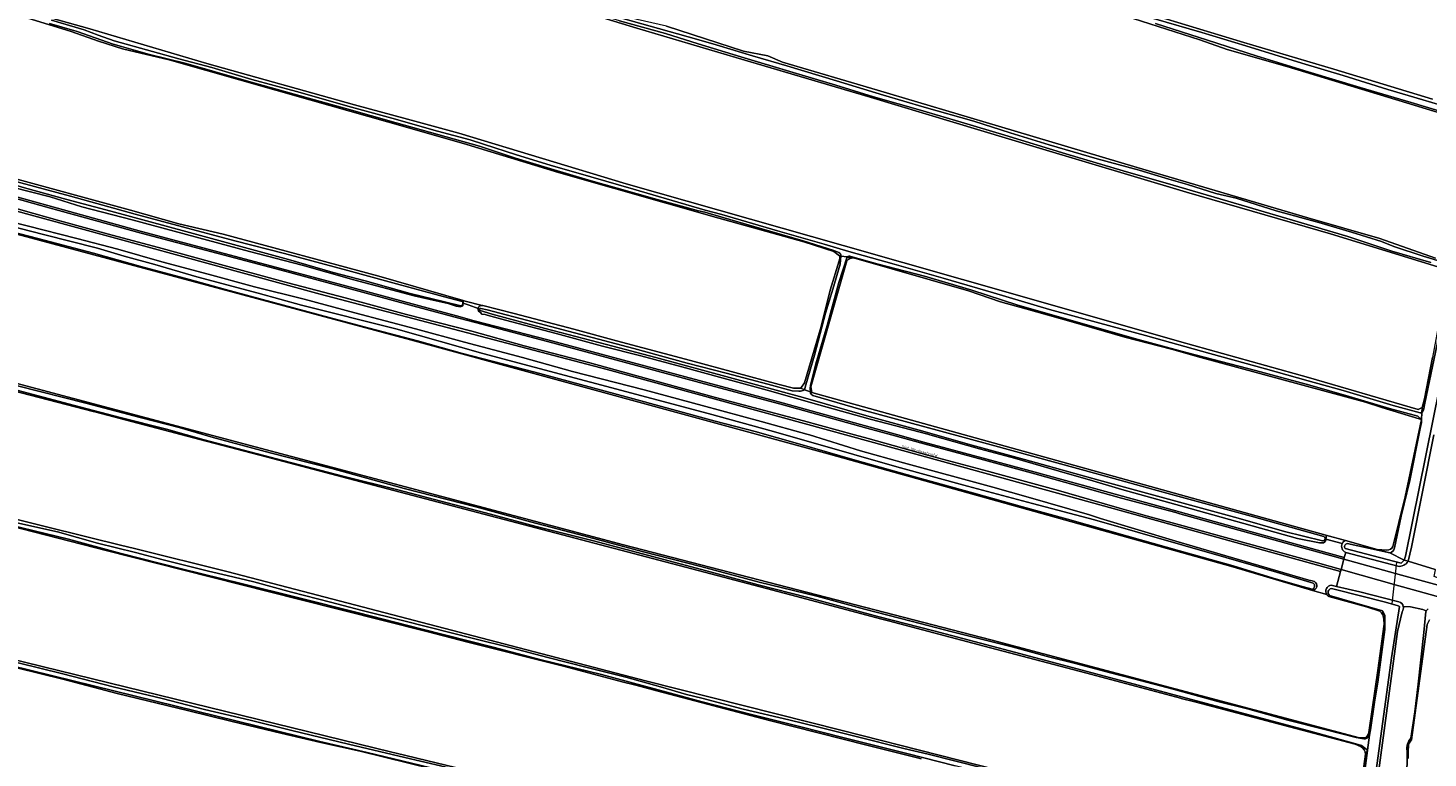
# Model space of a CAD drawing. Header units: metres. Extents: x 149984 to 156489, y 469398 to 478068.
# Tile 146 of 256: x 152641 to 153079, y 471899 to 472127. Entities that reach past the tile are written whole.
import ezdxf
from ezdxf.enums import TextEntityAlignment as Align

# ---------------------------------------------------------------- set-up
doc = ezdxf.new("R2010")
doc.units = ezdxf.units.M
doc.header["$LTSCALE"] = 0.75
for name, color, linetype, lineweight in [('B-WE-GR-BOUWLAND-GV', 252, 'Continuous', 13), ('B-WE-GR-GRAS-GV', 252, 'Continuous', 13), ('B-WE-KW-KUNSTWERK_DUIKER-G', 6, 'Continuous', 18), ('B-WE-OG-TERREIN_ERF-GV', 252, 'Continuous', 18), ('B-WE-OG-TERREIN_OEVER-GV', 252, 'Continuous', 18), ('B-WE-OG-TOPOGRAFIE-T18', 7, 'Continuous', 18), ('B-WE-OG-WATER-GV', 252, 'Continuous', 18), ('B-WE-OG-WATER_SLOOT-GV', 252, 'Continuous', 18), ('B-WE-OG-WEG-GV', 252, 'Continuous', 18), ('B-WE-VH-GESLOTENVERHARDING_ASFALT-GV', 252, 'Continuous', 18)]:
    doc.layers.add(name, color=color, linetype=linetype, lineweight=lineweight)
doc.styles.add('NLCS-ISO-M500-T18', font='NLCS-ISO.ttf', dxfattribs={"height": 0.9})

msp = doc.modelspace()

# ---------------------------------------------------------------- linework, layer by layer
at = {"layer": 'B-WE-GR-BOUWLAND-GV', "flags": 128}
for points in [[(153093.102, 472097.482), (153072.2, 472103.832), (153034.762, 472115.209), (153016.108, 472120.501), (153007.509, 472123.544), (152984.094, 472130.952)], [(152840.69, 472127.777), (152864.767, 472119.972), (152872.307, 472118.517), (152876.938, 472116.532), (152906.703, 472107.801), (152944.538, 472096.556), (152987.93, 472083.592), (153041.376, 472067.849), (153063.866, 472061.367), (153081.328, 472055.281)]]:
    msp.add_lwpolyline(points, dxfattribs=at)
at = {"layer": 'B-WE-GR-GRAS-GV', "flags": 128}
for points in [[(152620.781, 472276.307), (152620.057, 472276.094), (152619.528, 472274.903), (152612.384, 472249.635), (152612.781, 472248.048), (152617.544, 472246.46), (152687.526, 472224.897), (152754.466, 472204.392), (152781.85, 472195.396), (152801.165, 472189.84), (152838.735, 472178.462), (152874.719, 472167.482), (152909.115, 472156.634), (152934.382, 472149.491), (152965.206, 472139.833), (152997.221, 472129.911), (153021.298, 472122.635), (153049.476, 472114.301), (153080.3, 472104.908)], [(152894.812, 472055.971), (152892.959, 472057.294), (152883.567, 472060.337), (152856.976, 472067.745), (152824.035, 472077.137), (152806.837, 472082.032), (152778.13, 472090.764), (152759.609, 472096.055), (152729.05, 472104.786), (152696.374, 472114.047), (152684.988, 472117.223), (152670.427, 472120.673), (152662.85, 472123.1), (152654.385, 472126.074), (152633.668, 472132.435), (152625.201, 472134.42), (152615.015, 472137.066), (152593.848, 472143.019), (152587.361, 472144.545), (152584.852, 472145.135), (152583.661, 472145.665), (152578.926, 472146.964), (152577.501, 472143.82), (152561.701, 472148.178)], [(153083.351, 472052.104), (153048.426, 472062.82), (153003.315, 472075.917), (152956.351, 472089.94), (152904.36, 472105.55), (152862.292, 472117.985), (152831.335, 472127.113), (152786.092, 472141.004)], [(152627.209, 472136.242), (152660.15, 472126.981), (152696.795, 472116.133), (152742.965, 472103.169), (152759.633, 472098.671), (152775.641, 472094.305), (152828.028, 472078.43), (152895.894, 472059.248), (152951.985, 472043.241), (153001.198, 472029.218), (153041.547, 472017.973), (153075.81, 472007.919), (153077.133, 472008.58), (153077.795, 472011.226), (153080.308, 472024.191)], [(152451.608, 472113.736), (152451.474, 472107.197), (152451.349, 472101.069), (152447.91, 472070.113), (152448.571, 472066.806), (152450.159, 472066.277), (152519.215, 472046.962), (152557.891, 472036.6), (152562.766, 472035.294), (152563.857, 472035.002), (152569.089, 472033.6), (152632.324, 472017.461), (152827.19, 471965.602), (152942.152, 471935.969), (153057.511, 471905.277), (153059.495, 471905.277)], [(153047.27, 471950.072), (153042.802, 471951.385), (153017.823, 471958.723), (152891.22, 471994.045), (152760.515, 472029.764), (152613.142, 472069.187), (152563.004, 472082.945), (152514.562, 472096.861), (152501.037, 472100.414), (152483.152, 472105.499), (152467.623, 472110.036), (152454.102, 472114.037)], [(152633.139, 472081.106), (152672.958, 472070.258), (152688.04, 472066.025), (152701.93, 472062.718), (152750.613, 472049.621), (152777.01, 472041.987), (152777.601, 472041.816), (152782.989, 472040.469), (152783.205, 472040.415), (152792.947, 472037.979), (152811.602, 472033.013), (152825.048, 472029.434), (152848.113, 472023.295), (152875.894, 472015.754), (152880.392, 472014.563), (152882.641, 472014.563), (152883.831, 472016.283), (152889.076, 472033.894), (152891.818, 472045.197), (152894.711, 472054.421)], [(152897.045, 472054.412), (152885.859, 472014.985), (152886.137, 472013.264), (153046.969, 471968.641), (153053.127, 471966.932), (153062.988, 471964.196), (153066.066, 471963.972)], [(153071.771, 471980.671), (153076.857, 472004.842), (153076.195, 472005.013), (153064.534, 472008.556), (153059.397, 472010.271), (153006.694, 472024.538), (152998.634, 472026.846), (152984.1, 472030.561), (152967.125, 472035.393), (152953.061, 472039.354), (152945.117, 472041.635), (152935.186, 472045.011), (152899.153, 472055.328)], [(153058.035, 471902.469), (153056.14, 471903.356), (153005.999, 471916.505), (153001.686, 471917.636), (153001.486, 471917.689), (152971.73, 471925.57), (152940.032, 471933.966), (152910.091, 471941.897), (152907.655, 471942.542), (152881.397, 471949.497), (152852.551, 471957.079), (152741.031, 471986.389), (152715.374, 471993.133), (152694.623, 471998.587), (152661.788, 472007.203), (152661.201, 472007.355), (152562.177, 472032.95)], [(153080.796, 472000), (153073.779, 471964.922), (153072.723, 471960.505), (153081.192, 471957.873)], [(152920.311, 471898.735), (152919.213, 471899.012), (152903.303, 471903.024), (152872.852, 471910.701), (152837.668, 471919.964), (152836.48, 471920.276), (152831.028, 471921.711), (152826.772, 471922.832), (152808.029, 471927.766), (152778.518, 471935.233), (152765.67, 471938.483), (152725.443, 471948.661), (152689.178, 471957.837), (152665.286, 471963.882), (152551.876, 471992.881)], [(152552.411, 471994.642), (152660.04, 471967.942), (152669.826, 471965.515), (152674.146, 471964.443), (152703.436, 471957.177), (152834.094, 471923.163), (152895.582, 471907.594), (152956.368, 471892.202), (152973.402, 471887.889), (152974.295, 471887.662), (153041.394, 471870.617), (153042.059, 471869.994), (153042.423, 471869.653), (153042.357, 471868.826), (153050.229, 471866.875), (153050.46, 471867.57), (153050.81, 471867.756), (153051.407, 471868.073), (153054.028, 471867.407)], [(153067.889, 471965.122), (153069.773, 471972.569), (153071.771, 471980.671)], [(153063.899, 471944.939), (153059.685, 471946.278), (153047.858, 471949.475)], [(153070.86, 471944.689), (153069.382, 471938.498), (153054.069, 471824.854), (153019.409, 471572.692), (153010.799, 471508.503), (153009.608, 471500), (153006.43, 471477.305)], [(153078.398, 471945.026), (153077.353, 471945.418), (153073.437, 471946.264), (153071.213, 471946.334)], [(153073.581, 471905.214), (153074.84, 471913.38), (153075.85, 471922.08), (153077.59, 471938.26), (153078.287, 471944.744)], [(153060.554, 471907.648), (153063.256, 471926.367), (153065.211, 471940.828), (153065.127, 471942.248)], [(152603.486, 471937.786), (152754.715, 471900.779), (152756.094, 471900.448), (152803.04, 471889.181)], [(152823.554, 471882.035), (152767.227, 471895.596), (152744.745, 471901.108), (152732.506, 471903.874), (152719.925, 471906.784), (152704.689, 471910.444), (152690.77, 471913.883), (152668.691, 471919.161), (152651.744, 471923.619), (152637.307, 471927.219)], [(153055.229, 471868.756), (153056.189, 471875.26), (153058.074, 471890.22), (153059.398, 471900.213)], [(153067.767, 471865.47), (153068.073, 471866.168), (153068.303, 471867.377), (153071.043, 471886.528), (153072.39, 471896.945), (153072.426, 471901.248)]]:
    msp.add_lwpolyline(points, dxfattribs=at)
at = {"layer": 'B-WE-GR-GRAS-GV'}
for points in [[(152894.711, 472054.421, 0.0988791), (152894.812, 472055.971)], [(152899.153, 472055.328, 0.2313862), (152897.045, 472054.412)], [(153066.066, 471963.972, 0.320994), (153067.889, 471965.122)], [(153047.858, 471949.475, -0.1105023), (153047.27, 471950.072)], [(153065.127, 471942.248, 0.1831802), (153063.899, 471944.939)], [(153071.213, 471946.334, -0.2196442), (153070.86, 471944.689)], [(153078.287, 471944.744, -0.0533072), (153078.398, 471945.026)], [(153059.495, 471905.277, 0.1635596), (153060.554, 471907.648)], [(153072.426, 471901.248, -0.2400532), (153073.581, 471905.214)], [(153059.398, 471900.213, 0.2540885), (153058.035, 471902.469)]]:
    msp.add_lwpolyline(points, format="xyb", dxfattribs=at)
at = {"layer": 'B-WE-KW-KUNSTWERK_DUIKER-G', "flags": 128}
msp.add_lwpolyline([(153067.718, 471947.212), (153069.226, 471960.21), (153069.238, 471960.271)], dxfattribs=at)
at = {"layer": 'B-WE-OG-TERREIN_ERF-GV', "flags": 128}
for points in [[(152782.989, 472040.469), (152777.601, 472041.816), (152777.01, 472041.987), (152777.021, 472041.277), (152777.012, 472041.168), (152778.538, 472040.622), (152780.889, 472039.782), (152781.678, 472039.5)], [(153052.91, 471966.92), (153053.127, 471966.932), (153046.969, 471968.641), (153047.07, 471968.46), (153047.06, 471967.8), (153047.01, 471967.42), (153052.1, 471966.032)]]:
    msp.add_lwpolyline(points, dxfattribs=at)
at = {"layer": 'B-WE-OG-TERREIN_ERF-GV'}
for points in [[(152781.678, 472039.5, -0.4138043), (152782.989, 472040.469)], [(153052.1, 471966.032, -0.1484214), (153052.91, 471966.92)]]:
    msp.add_lwpolyline(points, format="xyb", dxfattribs=at)
at = {"layer": 'B-WE-OG-TERREIN_OEVER-GV', "flags": 128}
for points in [[(153080.3, 472104.908), (153049.476, 472114.301), (153021.298, 472122.635), (152997.221, 472129.911), (152965.206, 472139.833), (152934.382, 472149.491), (152909.115, 472156.634), (152874.719, 472167.482), (152838.735, 472178.462), (152801.165, 472189.84), (152781.85, 472195.396), (152754.466, 472204.392), (152687.526, 472224.897), (152617.544, 472246.46), (152612.781, 472248.048)], [(152612.086, 472245.057), (152616.058, 472244.062), (152636.167, 472237.844), (152665.535, 472228.98), (152691.332, 472221.043), (152715.012, 472213.634), (152726.919, 472210.327), (152750.334, 472202.919), (152783.01, 472192.6), (152815.422, 472182.546), (152842.806, 472173.815), (152865.825, 472166.935), (152894.665, 472158.469), (152920.594, 472149.605), (152924.695, 472148.812), (152937.659, 472145.372), (152977.611, 472132.804), (152984.094, 472130.952), (153007.509, 472123.544), (153016.108, 472120.501), (153034.762, 472115.209), (153072.2, 472103.832), (153093.102, 472097.482)], [(153081.328, 472055.281), (153063.866, 472061.367), (153041.376, 472067.849), (152987.93, 472083.592), (152944.538, 472096.556), (152906.703, 472107.801), (152876.938, 472116.532), (152872.307, 472118.517), (152864.767, 472119.972), (152840.69, 472127.777), (152831.429, 472129.894), (152807.22, 472137.17), (152763.167, 472150.267), (152708.133, 472166.935), (152662.89, 472180.032), (152619.233, 472192.865), (152604.284, 472197.23), (152599.919, 472198.024)], [(152598.788, 472194.842), (152599.825, 472195.508), (152614.774, 472191.407), (152657.107, 472179.236), (152703.012, 472165.478), (152748.389, 472152.117), (152786.092, 472141.004), (152831.335, 472127.113), (152862.292, 472117.985), (152904.36, 472105.55), (152956.351, 472089.94), (153003.315, 472075.917), (153048.426, 472062.82), (153083.351, 472052.104)], [(152850.604, 472122.223), (152840.319, 472125.424), (152825.97, 472129.421), (152812.464, 472133.53), (152801.864, 472137.003), (152792.567, 472139.867), (152780.058, 472143.306), (152766.538, 472147.217), (152753.334, 472151.272), (152741.911, 472154.827), (152730.949, 472157.996), (152714.792, 472162.844), (152698.262, 472167.875), (152684.508, 472171.675), (152667.873, 472176.457), (152653.968, 472180.439), (152641.669, 472183.978), (152622.275, 472189.795), (152606.514, 472194.483), (152599.594, 472196.412)], [(152849.271, 472173.785), (152866.331, 472168.568), (152874.247, 472166.334), (152882.614, 472164.031), (152892.102, 472161.057), (152904.38, 472157.309), (152918.029, 472153.161), (152929.148, 472150.063), (152944.274, 472145.274), (152956.985, 472141.5), (152978.84, 472134.506), (152993.013, 472130.216), (153008.128, 472125.782), (153021.961, 472121.644), (153039.461, 472116.157), (153052.419, 472112.326), (153066.402, 472107.98), (153077.34, 472104.689), (153091.454, 472100.53)], [(152587.361, 472144.545), (152593.848, 472143.019), (152615.015, 472137.066), (152625.201, 472134.42), (152633.668, 472132.435), (152654.385, 472126.074), (152662.85, 472123.1), (152670.427, 472120.673), (152684.988, 472117.223), (152696.374, 472114.047), (152729.05, 472104.786), (152759.609, 472096.055), (152778.13, 472090.764), (152806.837, 472082.032), (152824.035, 472077.137), (152856.976, 472067.745), (152883.567, 472060.337), (152892.959, 472057.294), (152894.812, 472055.971), (152895.239, 472055.909)], [(152648.191, 472129.685), (152658.391, 472126.631), (152662.839, 472124.948), (152667.84, 472123.229), (152679.774, 472119.865), (152688.027, 472117.594), (152698.369, 472114.819), (152710.882, 472111.132), (152724.821, 472107.38), (152742.105, 472102.449), (152754.647, 472098.97), (152768.977, 472094.989), (152779.184, 472092.189), (152783.348, 472090.902), (152793.733, 472087.575), (152804.265, 472084.269), (152816.913, 472080.649), (152830.346, 472076.795), (152842.372, 472073.298), (152852.717, 472070.295), (152857.991, 472068.889), (152875.345, 472063.825), (152889.964, 472059.591), (152897.658, 472057.309), (152911.849, 472053.338), (152927.198, 472048.949), (152942.999, 472044.384), (152960.53, 472039.209), (152976.203, 472034.944), (152990.587, 472031.055), (153010.664, 472025.391), (153028.095, 472020.601), (153041.401, 472016.914), (153052.441, 472013.826), (153068.084, 472009.228), (153076.469, 472006.932), (153077.006, 472006.864), (153077.133, 472008.58), (153075.81, 472007.919), (153041.547, 472017.973), (153001.198, 472029.218), (152951.985, 472043.241), (152895.894, 472059.248), (152828.028, 472078.43), (152775.641, 472094.305), (152759.633, 472098.671), (152742.965, 472103.169), (152696.795, 472116.133), (152660.15, 472126.981), (152627.209, 472136.242)], [(152894.569, 472056.982), (152893.011, 472057.636), (152883.383, 472060.687), (152866.52, 472065.55), (152852.606, 472069.596), (152850.619, 472070.062), (152837.713, 472073.619), (152825.225, 472077.085), (152816.356, 472079.606), (152804.437, 472083.209), (152793.412, 472086.54), (152782.135, 472090.272), (152766.44, 472094.667), (152756.035, 472097.554), (152740.568, 472101.93), (152724.083, 472106.528), (152709.203, 472110.718), (152690.286, 472116.126), (152678.807, 472118.948), (152670.049, 472121.391), (152667.525, 472122.095), (152656.239, 472126.091), (152647.601, 472128.595)], [(152821.03, 472131.791), (152850.082, 472123.737), (152856.198, 472121.886), (152867.558, 472118.492), (152878.331, 472115.376), (152893.818, 472110.722), (152908.577, 472106.22), (152921.294, 472102.44), (152936.818, 472098.096), (152948.147, 472094.412), (152960.39, 472090.656), (152975.385, 472086.268), (152988.534, 472082.71), (152997.796, 472079.915), (153003.647, 472078.271), (153012.527, 472075.47), (153018.904, 472073.951), (153031.459, 472070.057), (153044.766, 472066.393), (153054.989, 472063.404), (153064.34, 472060.487), (153068.289, 472058.923), (153077.464, 472055.832), (153083.958, 472053.861)], [(153089.179, 472099.234), (153073.701, 472103.932), (153057.696, 472108.603), (153041.405, 472113.482), (153025.178, 472118.534), (153009.946, 472123.367), (152993.638, 472128.651)], [(153079.805, 472053.855), (153067.576, 472057.455), (153053.89, 472062.009), (153036.508, 472067.145), (153022.376, 472071.316), (152999.175, 472078.112), (152983.545, 472082.514), (152965.609, 472087.814), (152946.538, 472093.643), (152932.851, 472097.781), (152920.075, 472101.541), (152905.442, 472105.694), (152893.676, 472109.285), (152880.303, 472113.28), (152863.876, 472118.202), (152850.604, 472122.223)], [(152776.326, 472040.344), (152771.156, 472041.579), (152760.459, 472044.157), (152746.319, 472048.135), (152736.359, 472050.759), (152722.383, 472054.775), (152690.253, 472063.557), (152666.799, 472069.983), (152652.966, 472073.614), (152639.696, 472077.281), (152626.53, 472081.175), (152607.466, 472086.422), (152585.672, 472092.473), (152559.272, 472099.542), (152539.727, 472105.272), (152516.273, 472112.019), (152503.099, 472115.392), (152491.553, 472118.532)], [(152503.579, 472117.047), (152519.201, 472112.518), (152537.373, 472107.474), (152552.224, 472103.593), (152563.898, 472100.117), (152573.976, 472097.253), (152588.401, 472092.969), (152607.047, 472087.736), (152620.598, 472083.91), (152634.287, 472079.898), (152654.093, 472074.601), (152674.332, 472068.967), (152689.138, 472065.077), (152705.611, 472060.704), (152721.096, 472056.717), (152740.922, 472051.359), (152753.89, 472047.88), (152770.71, 472043.264), (152776.66, 472041.736)], [(152454.102, 472114.037), (152467.623, 472110.036), (152483.152, 472105.499), (152501.037, 472100.414), (152514.562, 472096.861), (152563.004, 472082.945), (152613.142, 472069.187), (152760.515, 472029.764), (152891.22, 471994.045), (153017.823, 471958.723), (153042.802, 471951.385)], [(152635.9, 472077.39), (152647.78, 472074.43), (152657.65, 472071.27), (152673.42, 472067.25), (152710.14, 472057.33), (152726.6, 472053.01), (152742.8, 472048.46), (152761.64, 472043.46), (152768.604, 472041.866), (152772.297, 472041.021), (152774.772, 472040.206), (152776.191, 472040.046), (152776.941, 472040.34), (152777.012, 472041.168), (152777.021, 472041.277), (152777.01, 472041.987), (152750.613, 472049.621), (152701.93, 472062.718), (152688.04, 472066.025), (152672.958, 472070.258), (152633.139, 472081.106)], [(153043.414, 471954.16), (153042.674, 471954.323), (153041.678, 471954.615), (153000, 471966.81), (152976.41, 471973.84), (152973, 471975.03), (152953.78, 471980.55), (152942.76, 471983.61), (152914.83, 471991.25), (152901.4, 471994.98), (152885.408, 472000), (152884.58, 472000.26), (152870.27, 472004.2), (152851.82, 472009.14), (152833.68, 472014.06), (152811.21, 472019.8), (152795.62, 472024.23), (152777.44, 472029), (152762.12, 472033.12), (152743.15, 472038.17), (152727.23, 472042.38), (152711.74, 472046.32), (152697.24, 472050.27), (152682.71, 472054.1), (152669, 472058.09), (152656.17, 472061.36), (152624.93, 472069.28)], [(152626.905, 472067.466), (152645.647, 472062.593), (152662.622, 472058.416), (152670.922, 472055.846), (152680.507, 472053.276), (152693.68, 472049.42), (152712.851, 472044.333), (152726.452, 472040.584), (152755.904, 472033.141), (152783.161, 472025.484), (152799.279, 472021.2), (152853.631, 472006.688), (152874.141, 472001.065), (152899.309, 471993.89), (152912.696, 471990.034), (152934.812, 471983.93), (152955.214, 471978.521), (152974.598, 471973.488), (153015.724, 471961.653), (153031.521, 471957.048), (153043.001, 471953.693)], [(153093.273, 472067.874), (153071.867, 471962.112), (153071.508, 471960.883), (153072.723, 471960.505), (153073.779, 471964.922), (153080.796, 472000)], [(152855.878, 472004.266), (152828.049, 472011.866), (152799.469, 472019.615), (152776.854, 472025.485), (152762.721, 472029.433), (152747.629, 472033.342), (152735.115, 472036.726), (152720.812, 472040.588), (152702.673, 472045.48), (152691.331, 472048.565), (152676.141, 472052.666), (152661.303, 472056.817), (152643.902, 472061.352), (152630.175, 472064.968)], [(152889.076, 472033.894), (152883.831, 472016.283), (152882.641, 472014.563), (152883.839, 472014.118), (152884.251, 472015.692), (152887.003, 472024.895), (152890.347, 472038.01), (152892.712, 472045.574), (152894.946, 472053.414), (152895.239, 472055.909), (152894.812, 472055.971)], [(152899.153, 472055.328), (152897.381, 472055.597), (152897.131, 472055.633), (152894.539, 472047.613), (152890.888, 472034.168), (152887.323, 472022.214), (152885.692, 472015.416), (152885.596, 472014.647), (152885.676, 472013.435), (152886.137, 472013.264)], [(152886.137, 472013.264), (152885.859, 472014.985), (152897.045, 472054.412)], [(152894.711, 472054.421), (152891.818, 472045.197), (152889.076, 472033.894)], [(152897.131, 472055.633), (152897.381, 472055.597)], [(152897.381, 472055.597), (152899.153, 472055.328), (152935.186, 472045.011), (152945.117, 472041.635), (152953.061, 472039.354), (152967.125, 472035.393), (152984.1, 472030.561), (152998.634, 472026.846), (153006.694, 472024.538), (153059.397, 472010.271), (153064.534, 472008.556), (153076.195, 472005.013), (153076.857, 472004.842), (153075.71, 472005.855), (153066.929, 472008.232), (153054.267, 472011.97), (153041.976, 472015.519), (153024.926, 472020.107), (153003.71, 472025.66), (152988.292, 472029.807), (152950.61, 472040.595), (152936.197, 472045.215), (152921.35, 472049.578), (152906.872, 472053.393), (152898.303, 472055.766)], [(153085.363, 472052.083), (153085.071, 472051.046), (153084.938, 472048.929), (153080.308, 472024.191), (153077.795, 472011.226), (153077.133, 472008.58), (153077.006, 472006.864)], [(153077.527, 472007.759), (153077.91, 472009.927), (153081.845, 472028.316), (153084.719, 472042.42), (153086.225, 472050.321)], [(152783.205, 472040.415), (152782.989, 472040.469)], [(152883.839, 472014.118), (152882.641, 472014.563), (152880.392, 472014.563), (152875.894, 472015.754), (152848.113, 472023.295), (152825.048, 472029.434), (152811.602, 472033.013), (152792.947, 472037.979), (152783.205, 472040.415)], [(153045.879, 471966.897), (153034.051, 471969.844), (153019.526, 471973.97), (152975.937, 471985.804), (152952.697, 471992.337), (152936.15, 471996.835), (152920.835, 472001.119), (152904.074, 472005.724), (152883.405, 472011.668), (152837.352, 472024.145), (152821.823, 472028.215), (152802.706, 472033.248), (152786.106, 472037.693), (152782.349, 472038.868)], [(152782.483, 472038.225), (152782.831, 472037.77), (152783.9, 472037.65), (152784.53, 472037.42), (152790.24, 472035.9), (152806.12, 472031.74), (152820.65, 472027.69), (152832.57, 472024.67), (152845.39, 472021.22), (152858.4, 472017.76), (152872.13, 472014), (152888.32, 472009.39), (152904.39, 472004.9), (152922.37, 472000.2), (152923.078, 472000), (152938.55, 471995.63), (152949.58, 471992.75), (152966.06, 471987.94), (152973, 471985.93), (152983.15, 471982.94), (153000, 471978.21), (153038.06, 471967.57), (153044.96, 471966.3), (153045.72, 471966.28), (153046.28, 471966.3), (153046.59, 471966.51), (153046.8, 471966.8), (153046.94, 471967.11), (153047.01, 471967.42), (153047.06, 471967.8), (153047.07, 471968.46), (153046.969, 471968.641), (152886.137, 472013.264), (152885.676, 472013.435)], [(152782.514, 472039.523), (152784.487, 472039.14), (152798.78, 472035.338), (152830.443, 472027.018), (152847.157, 472022.382), (152859.28, 472019.325), (152872.379, 472015.866), (152879.941, 472013.797), (152882.07, 472013.645)], [(152562.177, 472032.95), (152661.201, 472007.355), (152661.788, 472007.203), (152694.623, 471998.587), (152715.374, 471993.133), (152741.031, 471986.389), (152852.551, 471957.079), (152881.397, 471949.497), (152907.655, 471942.542), (152910.091, 471941.897), (152940.032, 471933.966), (152971.73, 471925.57), (153001.486, 471917.689), (153001.686, 471917.636), (153005.999, 471916.505), (153056.14, 471903.356), (153058.035, 471902.469)], [(152851.567, 471957.883), (152838.222, 471961.494), (152817.77, 471966.928), (152799.823, 471971.396), (152783.982, 471975.664), (152771.962, 471978.759), (152756.572, 471982.77), (152739.392, 471987.067), (152718.598, 471992.531), (152696.004, 471998.457), (152684.19, 472001.753), (152669.637, 472005.484), (152655.384, 472009.219), (152635.808, 472014.355), (152612.352, 472020.682), (152589.646, 472026.527), (152571.287, 472031.129), (152562.728, 472033.127)], [(153059.495, 471905.277), (153057.511, 471905.277), (152942.152, 471935.969), (152827.19, 471965.602), (152632.324, 472017.461)], [(152637.551, 472015.383), (152658.925, 472009.892), (152675.894, 472005.444), (152688.123, 472002.344), (152698.788, 471999.225), (152716.635, 471994.428), (152735.891, 471989.526), (152758.515, 471983.274), (152780.98, 471977.503), (152798.092, 471972.81), (152814.748, 471968.421), (152833.068, 471963.589), (152851.385, 471958.813), (152869.624, 471953.946), (152887.656, 471949.557), (152902.614, 471945.567), (152917.169, 471941.772), (152930.026, 471938.417), (152937.116, 471936.629), (152948.829, 471933.698), (152960.61, 471930.557), (152968.197, 471928.613), (152979.185, 471925.707), (152986.881, 471923.705), (152999.245, 471920.541), (153013.149, 471916.67), (153022.44, 471914.37), (153035.08, 471910.855), (153046.649, 471907.9), (153056.477, 471905.427), (153057.641, 471905.143), (153058.815, 471904.943)], [(152886.486, 472012.321), (152901.47, 472007.975), (152926.45, 472001.144), (152942.202, 471996.84), (152975.77, 471987.673), (152996.107, 471982.053), (153023.595, 471974.542), (153046.328, 471968.216)], [(153042.691, 471951.739), (153039.943, 471952.492), (153030.521, 471955.224), (153018.005, 471959.066), (153001.185, 471963.724), (152984.885, 471968.319), (152966.152, 471973.667), (152952.064, 471977.498), (152936.801, 471981.772), (152918.634, 471986.766), (152899.674, 471992.126), (152882.334, 471997.11), (152868.343, 472001.059), (152855.878, 472004.266)], [(153076.857, 472004.842), (153071.771, 471980.671), (153069.773, 471972.569), (153067.889, 471965.122)], [(153068.458, 471964.645), (153070.57, 471974.555), (153073.299, 471985.749), (153076.46, 472001.948), (153076.883, 472003.889)], [(152551.876, 471992.881), (152665.286, 471963.882), (152689.178, 471957.837), (152725.443, 471948.661), (152765.67, 471938.483), (152778.518, 471935.233), (152808.029, 471927.766), (152826.772, 471922.832), (152831.028, 471921.711), (152836.48, 471920.276), (152837.668, 471919.964), (152872.852, 471910.701), (152903.303, 471903.024), (152919.213, 471899.012), (152920.311, 471898.735)], [(152956.368, 471892.202), (152895.582, 471907.594), (152834.094, 471923.163), (152703.436, 471957.177), (152674.146, 471964.443), (152669.826, 471965.515), (152660.04, 471967.942), (152552.411, 471994.642)], [(153039.528, 471868.802), (153022.651, 471872.818), (152997.206, 471879.348), (152990.357, 471881.075), (152969.332, 471886.766), (152944.137, 471893.192), (152930.923, 471896.515), (152915.875, 471900.368), (152896.251, 471905.323), (152882.24, 471908.798), (152867.225, 471912.535), (152851.799, 471916.517), (152841.914, 471919.307), (152820.303, 471925.123), (152801.47, 471929.705), (152786.373, 471933.669), (152763.813, 471939.322), (152744.3, 471944.35), (152724.745, 471949.301), (152707.98, 471953.446), (152688.913, 471958.129), (152669.988, 471962.89), (152653.513, 471967.41), (152635.514, 471971.805)], [(152637.349, 471972.541), (152650.086, 471969.654), (152662.603, 471966.132), (152674.528, 471963.245), (152683.119, 471960.971), (152697.361, 471957.372), (152703.112, 471956.035), (152711.475, 471954.009), (152723.263, 471950.793), (152735.477, 471947.709), (152745.444, 471945.112), (152757.659, 471942.122), (152766.252, 471939.872), (152780.237, 471936.332), (152792.082, 471933.425), (152803.464, 471930.438), (152815.855, 471927.271), (152827.909, 471924.247), (152838.77, 471921.206), (152846.867, 471918.874), (152851.677, 471917.662), (152864.635, 471914.243), (152878.881, 471910.966), (152888.268, 471908.608), (152900.019, 471905.74), (152914.875, 471901.984), (152922.537, 471900.157), (152939.422, 471895.952)], [(153062.988, 471964.196), (153053.127, 471966.932), (153052.91, 471966.92)], [(153053.637, 471966.032), (153066.979, 471963.125), (153064.466, 471963.786), (153062.988, 471964.196)], [(153072.71, 471960.449), (153072.723, 471960.505), (153071.508, 471960.883), (153070.537, 471959.936), (153052.99, 471964.467)], [(153053.189, 471963.241), (153069.503, 471958.912)], [(153066.066, 471963.972), (153062.988, 471964.196), (153064.466, 471963.786), (153066.979, 471963.125)], [(153059.398, 471900.213), (153059.988, 471901.421), (153058.091, 471902.844), (153056.335, 471903.456), (153041.662, 471907.455), (153025.955, 471911.62), (153002.23, 471917.975), (152983.958, 471922.955), (152967.612, 471927.26), (152947.96, 471932.503), (152924.298, 471938.758), (152906.766, 471943.235), (152884.907, 471949.141), (152869.299, 471953.128), (152851.567, 471957.883)], [(153050.284, 471952.646), (153049.87, 471952.742), (153048.676, 471953.004)], [(153069.785, 471947.829), (153057.649, 471950.936), (153050.284, 471952.646)], [(153049.195, 471824.049), (153049.74, 471826.394), (153049.719, 471826.406), (153047.259, 471827.796), (153046.947, 471827.972), (152914.979, 471860.024), (152833.374, 471879.671), (152819.224, 471883.274), (152803.522, 471887.252), (152787.043, 471891.293), (152769.507, 471895.309), (152747.021, 471900.751), (152732.174, 471904.19), (152635.501, 471927.89), (152575.35, 471942.928), (152566.906, 471945.21), (152551.984, 471949.05), (152543.479, 471951.092)], [(153048.705, 471952.026), (153049.991, 471951.65), (153065.634, 471947.733), (153069.581, 471946.515), (153070.05, 471946.37), (153067.51, 471930.283), (153021.261, 471591.299), (153005.887, 471480.312), (153005.744, 471479.892), (153004.222, 471475.411), (153001.383, 471472.282), (152999.036, 471469.696), (153000.104, 471469.063), (153002.519, 471471.105)], [(153047.858, 471949.475), (153059.685, 471946.278), (153063.899, 471944.939)], [(153065.127, 471942.248), (153065.211, 471940.828), (153063.256, 471926.367), (153060.554, 471907.648), (153060.607, 471906.086), (153060.973, 471907.834), (153062.177, 471916.428), (153063.196, 471922.72), (153065.448, 471939.144), (153065.448, 471941.472), (153065.448, 471943.642), (153064.991, 471944.404), (153064.713, 471944.869), (153064.655, 471944.965), (153048.08, 471949.834)], [(153006.43, 471477.305), (153009.608, 471500), (153010.799, 471508.503), (153019.409, 471572.692), (153054.069, 471824.854), (153069.382, 471938.498), (153070.86, 471944.689)], [(153078.287, 471944.744), (153077.59, 471938.26), (153075.85, 471922.08), (153074.84, 471913.38), (153073.581, 471905.214)], [(153072.739, 471898.818), (153072.696, 471900.65), (153072.802, 471903.296), (153073.443, 471904.211), (153073.764, 471904.67), (153078.729, 471940.761), (153079.408, 471942.183)], [(152803.04, 471889.181), (152756.094, 471900.448), (152754.715, 471900.779), (152603.486, 471937.786)], [(152637.307, 471927.219), (152651.744, 471923.619), (152668.691, 471919.161), (152690.77, 471913.883), (152704.689, 471910.444), (152719.925, 471906.784), (152732.506, 471903.874), (152744.745, 471901.108)], [(152637.724, 471928.751), (152651.712, 471925.267), (152667.504, 471921.287), (152682.838, 471917.568), (152696.05, 471914.196), (152710.38, 471910.824), (152723.408, 471907.556), (152741.085, 471903.362), (152758.733, 471899.124), (152776.554, 471894.955)], [(153060.607, 471906.086), (153060.554, 471907.648)], [(152744.745, 471901.108), (152767.227, 471895.596), (152823.554, 471882.035), (152836.484, 471878.641), (152854.253, 471874.309), (152883.832, 471867.097), (152900.956, 471863.133), (152925.163, 471857.061), (152945.803, 471851.988), (152964.793, 471847.322), (152986.327, 471842.013), (153008.523, 471836.632), (153028.496, 471831.98), (153044.421, 471828.055), (153047.884, 471826.84)], [(153054.028, 471867.407), (153054.105, 471867.453), (153054.464, 471867.669), (153055.579, 471868.339), (153055.653, 471868.383), (153060.042, 471901.381), (153059.988, 471901.421), (153059.398, 471900.213), (153058.074, 471890.22), (153056.189, 471875.26), (153055.229, 471868.756)], [(153072.426, 471901.248), (153072.39, 471896.945), (153071.043, 471886.528), (153068.303, 471867.377), (153068.073, 471866.168), (153067.767, 471865.47)]]:
    msp.add_lwpolyline(points, dxfattribs=at)
at = {"layer": 'B-WE-OG-TERREIN_OEVER-GV'}
for points in [[(152895.239, 472055.909, 0.3439763), (152894.569, 472056.982)], [(152894.812, 472055.971, -0.0988791), (152894.711, 472054.421)], [(152897.045, 472054.412, -0.2313862), (152899.153, 472055.328)], [(152898.303, 472055.766, 0.2860266), (152897.131, 472055.633)], [(152776.66, 472041.736, -0.5889579), (152776.326, 472040.344)], [(152782.989, 472040.469, 0.4138043), (152781.678, 472039.5)], [(152781.678, 472039.5, 0.3721169), (152782.483, 472038.225)], [(152782.349, 472038.868, -0.9224448), (152782.514, 472039.523)], [(152882.07, 472013.645, 0.1230886), (152883.839, 472014.118)], [(152885.676, 472013.435, 0.3043667), (152886.486, 472012.321)], [(153077.006, 472006.864, 0.1888571), (153077.527, 472007.759)], [(153076.883, 472003.889, 0.1449001), (153076.857, 472004.842)], [(153046.328, 471968.216, -0.8810909), (153045.879, 471966.897)], [(153052.1, 471966.032, 0.4318456), (153053.189, 471963.241)], [(153052.91, 471966.92, 0.1484214), (153052.1, 471966.032)], [(153052.99, 471964.467, -0.5586857), (153053.637, 471966.032)], [(153067.889, 471965.122, -0.320994), (153066.066, 471963.972)], [(153066.979, 471963.125, 0.3370828), (153068.458, 471964.645)], [(153069.503, 471958.912, 0.2839917), (153072.71, 471960.449)], [(153043.001, 471953.693, -0.6179316), (153042.691, 471951.739)], [(153042.802, 471951.385, 0.7317825), (153043.414, 471954.16)], [(153048.676, 471953.004, 0.5504594), (153047.27, 471950.072)], [(153047.27, 471950.072, 0.1105023), (153047.858, 471949.475)], [(153048.08, 471949.834, -0.6128117), (153048.705, 471952.026)], [(153063.899, 471944.939, -0.1831802), (153065.127, 471942.248)], [(153071.213, 471946.334, 0.2774737), (153069.785, 471947.829)], [(153070.86, 471944.689, 0.2196442), (153071.213, 471946.334)], [(153078.398, 471945.026, 0.0533072), (153078.287, 471944.744)], [(153078.938, 471945.615, 0.135532), (153078.398, 471945.026)], [(153058.815, 471904.943, 0.3556126), (153060.607, 471906.086)], [(153060.554, 471907.648, -0.1635596), (153059.495, 471905.277)], [(153073.581, 471905.214, 0.2400532), (153072.426, 471901.248)], [(153058.035, 471902.469, -0.2540885), (153059.398, 471900.213)]]:
    msp.add_lwpolyline(points, format="xyb", dxfattribs=at)
at = {"layer": 'B-WE-OG-WATER-GV', "flags": 128}
for points in [[(153043.001, 471953.693), (153031.521, 471957.048), (153015.724, 471961.653), (152974.598, 471973.488), (152955.214, 471978.521), (152934.812, 471983.93), (152912.696, 471990.034), (152899.309, 471993.89), (152874.141, 472001.065), (152853.631, 472006.688), (152799.279, 472021.2), (152783.161, 472025.484), (152755.904, 472033.141), (152726.452, 472040.584), (152712.851, 472044.333), (152693.68, 472049.42), (152680.507, 472053.276), (152670.922, 472055.846), (152662.622, 472058.416), (152645.647, 472062.593), (152626.905, 472067.466)], [(152630.175, 472064.968), (152643.902, 472061.352), (152661.303, 472056.817), (152676.141, 472052.666), (152691.331, 472048.565), (152702.673, 472045.48), (152720.812, 472040.588), (152735.115, 472036.726), (152747.629, 472033.342), (152762.721, 472029.433), (152776.854, 472025.485), (152799.469, 472019.615), (152828.049, 472011.866), (152855.878, 472004.266), (152868.343, 472001.059), (152882.334, 471997.11), (152899.674, 471992.126), (152918.634, 471986.766), (152936.801, 471981.772), (152952.064, 471977.498), (152966.152, 471973.667), (152984.885, 471968.319), (153001.185, 471963.724), (153018.005, 471959.066), (153030.521, 471955.224), (153039.943, 471952.492), (153042.691, 471951.739)]]:
    msp.add_lwpolyline(points, dxfattribs=at)
at = {"layer": 'B-WE-OG-WATER-GV'}
msp.add_lwpolyline([(153042.691, 471951.739, 0.6179316), (153043.001, 471953.693)], format="xyb", dxfattribs=at)
at = {"layer": 'B-WE-OG-WATER_SLOOT-GV', "flags": 128}
for points in [[(152647.601, 472128.595), (152656.239, 472126.091), (152667.525, 472122.095), (152670.049, 472121.391), (152678.807, 472118.948), (152690.286, 472116.126), (152709.203, 472110.718), (152724.083, 472106.528), (152740.568, 472101.93), (152756.035, 472097.554), (152766.44, 472094.667), (152782.135, 472090.272), (152793.412, 472086.54), (152804.437, 472083.209), (152816.356, 472079.606), (152825.225, 472077.085), (152837.713, 472073.619), (152850.619, 472070.062), (152852.606, 472069.596), (152866.52, 472065.55), (152883.383, 472060.687), (152893.011, 472057.636), (152894.569, 472056.982)], [(153076.857, 472004.842), (153077.006, 472006.864), (153076.469, 472006.932), (153068.084, 472009.228), (153052.441, 472013.826), (153041.401, 472016.914), (153028.095, 472020.601), (153010.664, 472025.391), (152990.587, 472031.055), (152976.203, 472034.944), (152960.53, 472039.209), (152942.999, 472044.384), (152927.198, 472048.949), (152911.849, 472053.338), (152897.658, 472057.309), (152889.964, 472059.591), (152875.345, 472063.825), (152857.991, 472068.889), (152852.717, 472070.295), (152842.372, 472073.298), (152830.346, 472076.795), (152816.913, 472080.649), (152804.265, 472084.269), (152793.733, 472087.575), (152783.348, 472090.902), (152779.184, 472092.189), (152768.977, 472094.989), (152754.647, 472098.97), (152742.105, 472102.449), (152724.821, 472107.38), (152710.882, 472111.132), (152698.369, 472114.819), (152688.027, 472117.594), (152679.774, 472119.865), (152667.84, 472123.229), (152662.839, 472124.948), (152658.391, 472126.631), (152648.191, 472129.685)], [(153083.958, 472053.861), (153077.464, 472055.832), (153068.289, 472058.923), (153064.34, 472060.487), (153054.989, 472063.404), (153044.766, 472066.393), (153031.459, 472070.057), (153018.904, 472073.951), (153012.527, 472075.47), (153003.647, 472078.271), (152997.796, 472079.915), (152988.534, 472082.71), (152975.385, 472086.268), (152960.39, 472090.656), (152948.147, 472094.412), (152936.818, 472098.096), (152921.294, 472102.44), (152908.577, 472106.22), (152893.818, 472110.722), (152878.331, 472115.376), (152867.558, 472118.492), (152856.198, 472121.886), (152850.082, 472123.737), (152821.03, 472131.791)], [(152825.97, 472129.421), (152840.319, 472125.424), (152850.604, 472122.223), (152863.876, 472118.202), (152880.303, 472113.28), (152893.676, 472109.285), (152905.442, 472105.694), (152920.075, 472101.541), (152932.851, 472097.781), (152946.538, 472093.643), (152965.609, 472087.814), (152983.545, 472082.514), (152999.175, 472078.112), (153022.376, 472071.316), (153036.508, 472067.145), (153053.89, 472062.009), (153067.576, 472057.455), (153079.805, 472053.855)], [(153091.454, 472100.53), (153077.34, 472104.689), (153066.402, 472107.98), (153052.419, 472112.326), (153039.461, 472116.157), (153021.961, 472121.644), (153008.128, 472125.782), (152993.013, 472130.216)], [(152993.638, 472128.651), (153009.946, 472123.367), (153025.178, 472118.534), (153041.405, 472113.482), (153057.696, 472108.603), (153073.701, 472103.932), (153089.179, 472099.234)], [(152776.66, 472041.736), (152770.71, 472043.264), (152753.89, 472047.88), (152740.922, 472051.359), (152721.096, 472056.717), (152705.611, 472060.704), (152689.138, 472065.077), (152674.332, 472068.967), (152654.093, 472074.601), (152634.287, 472079.898), (152620.598, 472083.91), (152607.047, 472087.736), (152588.401, 472092.969), (152573.976, 472097.253), (152563.898, 472100.117), (152552.224, 472103.593), (152537.373, 472107.474), (152519.201, 472112.518), (152503.579, 472117.047), (152502.276, 472117.425), (152491.962, 472119.841)], [(152491.553, 472118.532), (152503.099, 472115.392), (152516.273, 472112.019), (152539.727, 472105.272), (152559.272, 472099.542), (152585.672, 472092.473), (152607.466, 472086.422), (152626.53, 472081.175), (152639.696, 472077.281), (152652.966, 472073.614), (152666.799, 472069.983), (152690.253, 472063.557), (152722.383, 472054.775), (152736.359, 472050.759), (152746.319, 472048.135), (152760.459, 472044.157), (152771.156, 472041.579), (152776.326, 472040.344)], [(153066.979, 471963.125), (153071.508, 471960.883), (153071.867, 471962.112), (153093.273, 472067.874)], [(152895.239, 472055.909), (152897.131, 472055.633)], [(152898.303, 472055.766), (152906.872, 472053.393), (152921.35, 472049.578), (152936.197, 472045.215), (152950.61, 472040.595), (152988.292, 472029.807), (153003.71, 472025.66), (153024.926, 472020.107), (153041.976, 472015.519), (153054.267, 472011.97), (153066.929, 472008.232), (153075.71, 472005.855), (153076.857, 472004.842)], [(153086.225, 472050.321), (153084.719, 472042.42), (153081.845, 472028.316), (153077.91, 472009.927), (153077.527, 472007.759)], [(152782.349, 472038.868), (152786.106, 472037.693), (152802.706, 472033.248), (152821.823, 472028.215), (152837.352, 472024.145), (152883.405, 472011.668), (152904.074, 472005.724), (152920.835, 472001.119), (152936.15, 471996.835), (152952.697, 471992.337), (152975.937, 471985.804), (153019.526, 471973.97), (153034.051, 471969.844), (153045.879, 471966.897)], [(152882.07, 472013.645), (152879.941, 472013.797), (152872.379, 472015.866), (152859.28, 472019.325), (152847.157, 472022.382), (152830.443, 472027.018), (152798.78, 472035.338), (152784.487, 472039.14), (152782.514, 472039.523)], [(152635.808, 472014.355), (152655.384, 472009.219), (152669.637, 472005.484), (152684.19, 472001.753), (152696.004, 471998.457), (152718.598, 471992.531), (152739.392, 471987.067), (152756.572, 471982.77), (152771.962, 471978.759), (152783.982, 471975.664), (152799.823, 471971.396), (152817.77, 471966.928), (152838.222, 471961.494), (152851.567, 471957.883), (152869.299, 471953.128), (152884.907, 471949.141), (152906.766, 471943.235), (152924.298, 471938.758), (152947.96, 471932.503), (152967.612, 471927.26), (152983.958, 471922.955), (153002.23, 471917.975), (153025.955, 471911.62), (153041.662, 471907.455), (153056.335, 471903.456), (153058.091, 471902.844), (153059.988, 471901.421), (153060.607, 471906.086)], [(153058.815, 471904.943), (153057.641, 471905.143), (153056.477, 471905.427), (153046.649, 471907.9), (153035.08, 471910.855), (153022.44, 471914.37), (153013.149, 471916.67), (152999.245, 471920.541), (152986.881, 471923.705), (152979.185, 471925.707), (152968.197, 471928.613), (152960.61, 471930.557), (152948.829, 471933.698), (152937.116, 471936.629), (152930.026, 471938.417), (152917.169, 471941.772), (152902.614, 471945.567), (152887.656, 471949.557), (152869.624, 471953.946), (152851.385, 471958.813), (152833.068, 471963.589), (152814.748, 471968.421), (152798.092, 471972.81), (152780.98, 471977.503), (152758.515, 471983.274), (152735.891, 471989.526), (152716.635, 471994.428), (152698.788, 471999.225), (152688.123, 472002.344), (152675.894, 472005.444), (152658.925, 472009.892), (152637.551, 472015.383)], [(152885.676, 472013.435), (152883.839, 472014.118)], [(153046.328, 471968.216), (153023.595, 471974.542), (152996.107, 471982.053), (152975.77, 471987.673), (152942.202, 471996.84), (152926.45, 472001.144), (152901.47, 472007.975), (152886.486, 472012.321)], [(153077.006, 472006.864), (153076.857, 472004.842)], [(153076.883, 472003.889), (153076.46, 472001.948), (153073.299, 471985.749), (153070.57, 471974.555), (153068.458, 471964.645)], [(152635.514, 471971.805), (152653.513, 471967.41), (152669.988, 471962.89), (152688.913, 471958.129), (152707.98, 471953.446), (152724.745, 471949.301), (152744.3, 471944.35), (152763.813, 471939.322), (152786.373, 471933.669), (152801.47, 471929.705), (152820.303, 471925.123), (152841.914, 471919.307), (152851.799, 471916.517), (152867.225, 471912.535), (152882.24, 471908.798), (152896.251, 471905.323), (152915.875, 471900.368), (152930.923, 471896.515)], [(152939.422, 471895.952), (152922.537, 471900.157), (152914.875, 471901.984), (152900.019, 471905.74), (152888.268, 471908.608), (152878.881, 471910.966), (152864.635, 471914.243), (152851.677, 471917.662), (152846.867, 471918.874), (152838.77, 471921.206), (152827.909, 471924.247), (152815.855, 471927.271), (152803.464, 471930.438), (152792.082, 471933.425), (152780.237, 471936.332), (152766.252, 471939.872), (152757.659, 471942.122), (152745.444, 471945.112), (152735.477, 471947.709), (152723.263, 471950.793), (152711.475, 471954.009), (152703.112, 471956.035), (152697.361, 471957.372), (152683.119, 471960.971), (152674.528, 471963.245), (152662.603, 471966.132), (152650.086, 471969.654), (152637.349, 471972.541)], [(153070.537, 471959.936), (153071.508, 471960.883), (153066.979, 471963.125), (153053.637, 471966.032)], [(153052.99, 471964.467), (153070.537, 471959.936)], [(152543.479, 471951.092), (152551.984, 471949.05), (152566.906, 471945.21), (152575.35, 471942.928), (152635.501, 471927.89), (152732.174, 471904.19), (152747.021, 471900.751), (152769.507, 471895.309), (152787.043, 471891.293), (152803.522, 471887.252), (152819.224, 471883.274), (152833.374, 471879.671)], [(152994.574, 471465.193), (152995.917, 471466.912), (152999.036, 471469.696), (153001.383, 471472.282), (153004.222, 471475.411), (153005.744, 471479.892), (153005.887, 471480.312), (153021.261, 471591.299), (153067.51, 471930.283), (153070.05, 471946.37), (153069.581, 471946.515), (153065.634, 471947.733), (153049.991, 471951.65), (153048.705, 471952.026)], [(153048.08, 471949.834), (153064.655, 471944.965), (153064.713, 471944.869), (153064.991, 471944.404), (153065.448, 471943.642), (153065.448, 471941.472), (153065.448, 471939.144), (153063.196, 471922.72), (153062.177, 471916.428), (153060.973, 471907.834), (153060.607, 471906.086), (153059.988, 471901.421), (153060.042, 471901.381), (153055.653, 471868.383), (153055.579, 471868.339), (153054.821, 471863.019), (153054.85, 471862.029), (153054.351, 471857.872), (153051.53, 471837.889), (153050.743, 471831.314)], [(153079.408, 471942.183), (153078.729, 471940.761), (153073.764, 471904.67), (153073.443, 471904.211), (153072.802, 471903.296), (153072.696, 471900.65), (153072.739, 471898.818)], [(152776.554, 471894.955), (152758.733, 471899.124), (152741.085, 471903.362), (152723.408, 471907.556), (152710.38, 471910.824), (152696.05, 471914.196), (152682.838, 471917.568), (152667.504, 471921.287), (152651.712, 471925.267), (152637.724, 471928.751)]]:
    msp.add_lwpolyline(points, dxfattribs=at)
msp.add_lwpolyline([(152897.131, 472055.633), (152895.239, 472055.909), (152894.946, 472053.414), (152892.712, 472045.574), (152890.347, 472038.01), (152887.003, 472024.895), (152884.251, 472015.692), (152883.839, 472014.118), (152885.676, 472013.435), (152885.596, 472014.647), (152885.692, 472015.416), (152887.323, 472022.214), (152890.888, 472034.168), (152894.539, 472047.613)], close=True, dxfattribs=at)
at = {"layer": 'B-WE-OG-WATER_SLOOT-GV'}
for points in [[(152894.569, 472056.982, -0.3439763), (152895.239, 472055.909)], [(152897.131, 472055.633, -0.2860266), (152898.303, 472055.766)], [(152776.326, 472040.344, 0.5889579), (152776.66, 472041.736)], [(152782.514, 472039.523, 0.9224448), (152782.349, 472038.868)], [(152883.839, 472014.118, -0.1230886), (152882.07, 472013.645)], [(152886.486, 472012.321, -0.3043667), (152885.676, 472013.435)], [(153077.527, 472007.759, -0.1888571), (153077.006, 472006.864)], [(153076.857, 472004.842, -0.1449001), (153076.883, 472003.889)], [(153045.879, 471966.897, 0.8810909), (153046.328, 471968.216)], [(153053.637, 471966.032, 0.5586857), (153052.99, 471964.467)], [(153068.458, 471964.645, -0.3370828), (153066.979, 471963.125)], [(153048.705, 471952.026, 0.6128117), (153048.08, 471949.834)], [(153060.607, 471906.086, -0.3556126), (153058.815, 471904.943)]]:
    msp.add_lwpolyline(points, format="xyb", dxfattribs=at)
at = {"layer": 'B-WE-OG-WEG-GV', "flags": 128}
for points in [[(152622.565, 472078.461), (152676.358, 472063.553), (152739.47, 472046.763), (152776.027, 472036.895), (152780.43, 472035.642), (152803.5, 472029.713), (152877.234, 472009.882), (152912.993, 472000), (152921.45, 471997.663), (152956.034, 471988.292), (153000, 471976.225), (153001.451, 471975.827), (153044.386, 471963.922), (153052.732, 471961.623), (153053.189, 471963.241)], [(152781.678, 472039.5), (152780.889, 472039.782), (152778.538, 472040.622), (152777.012, 472041.168), (152776.941, 472040.34), (152776.191, 472040.046), (152774.772, 472040.206), (152772.297, 472041.021), (152768.604, 472041.866), (152761.64, 472043.46), (152742.8, 472048.46), (152726.6, 472053.01), (152710.14, 472057.33), (152673.42, 472067.25), (152657.65, 472071.27), (152647.78, 472074.43), (152635.9, 472077.39)], [(152624.93, 472069.28), (152656.17, 472061.36), (152669, 472058.09), (152682.71, 472054.1), (152697.24, 472050.27), (152711.74, 472046.32), (152727.23, 472042.38), (152743.15, 472038.17), (152762.12, 472033.12), (152777.44, 472029), (152795.62, 472024.23), (152811.21, 472019.8), (152833.68, 472014.06), (152851.82, 472009.14), (152870.27, 472004.2), (152884.58, 472000.26), (152885.408, 472000), (152901.4, 471994.98), (152914.83, 471991.25), (152942.76, 471983.61), (152953.78, 471980.55), (152973, 471975.03), (152976.41, 471973.84), (153000, 471966.81), (153041.678, 471954.615), (153042.674, 471954.323), (153043.414, 471954.16)], [(153048.676, 471953.004), (153049.87, 471952.742), (153050.284, 471952.646), (153051.557, 471957.315), (152980.379, 471976.946), (152904.223, 471997.945), (152822.067, 472020.444), (152732.275, 472044.034), (152633.893, 472070.829)], [(153052.1, 471966.032), (153047.01, 471967.42), (153046.94, 471967.11), (153046.8, 471966.8), (153046.59, 471966.51), (153046.28, 471966.3), (153045.72, 471966.28), (153044.96, 471966.3), (153038.06, 471967.57), (153000, 471978.21), (152983.15, 471982.94), (152973, 471985.93), (152966.06, 471987.94), (152949.58, 471992.75), (152938.55, 471995.63), (152923.078, 472000), (152922.37, 472000.2), (152904.39, 472004.9), (152888.32, 472009.39), (152872.13, 472014), (152858.4, 472017.76), (152845.39, 472021.22), (152832.57, 472024.67), (152820.65, 472027.69), (152806.12, 472031.74), (152790.24, 472035.9), (152784.53, 472037.42), (152783.9, 472037.65), (152782.831, 472037.77), (152782.483, 472038.225)], [(153069.503, 471958.912), (153053.189, 471963.241), (153052.732, 471961.623), (153052.6, 471961.141), (153070.628, 471956.175), (153090.122, 471950.806), (153090.255, 471951.288), (153088.776, 471951.695), (153088.504, 471951.77)], [(153087.835, 471947.804), (153073.935, 471951.693), (153069.818, 471952.849), (153051.725, 471957.931), (153051.557, 471957.315), (153050.284, 471952.646), (153057.649, 471950.936), (153069.785, 471947.829)], [(153088.504, 471951.77), (153088.808, 471953.422), (153082.5, 471955.11), (153080.874, 471955.778), (153081.329, 471957.831), (153081.192, 471957.873), (153072.723, 471960.505), (153072.71, 471960.449)], [(153042.802, 471951.385), (153047.27, 471950.072)], [(153071.213, 471946.334), (153073.437, 471946.264), (153077.353, 471945.418), (153078.398, 471945.026)]]:
    msp.add_lwpolyline(points, dxfattribs=at)
at = {"layer": 'B-WE-OG-WEG-GV'}
for points in [[(152782.483, 472038.225, -0.3721169), (152781.678, 472039.5)], [(153053.189, 471963.241, -0.4318456), (153052.1, 471966.032)], [(153072.71, 471960.449, -0.2839917), (153069.503, 471958.912)], [(153043.414, 471954.16, -0.7317825), (153042.802, 471951.385)], [(153047.27, 471950.072, -0.5504594), (153048.676, 471953.004)], [(153069.785, 471947.829, -0.2774737), (153071.213, 471946.334)], [(153078.398, 471945.026, -0.135532), (153078.938, 471945.615)]]:
    msp.add_lwpolyline(points, format="xyb", dxfattribs=at)
at = {"layer": 'B-WE-VH-GESLOTENVERHARDING_ASFALT-GV', "flags": 128}
for points in [[(152622.43, 472077.98), (152647.47, 472070.96), (152676.23, 472063.07), (152720.02, 472051.47), (152739.34, 472046.28), (152761.24, 472040.36), (152775.697, 472036.494), (152780.416, 472035.232), (152782.89, 472034.57), (152803.37, 472029.23), (152849.83, 472016.67), (152877.1, 472009.4), (152903.36, 472002.12), (152911.068, 472000), (152921.32, 471997.18), (152939.89, 471992.16), (152955.9, 471987.81), (152983.07, 471980.23), (153000, 471975.698), (153001.317, 471975.345), (153044.253, 471963.44), (153052.6, 471961.141), (153052.732, 471961.623), (153044.386, 471963.922), (153001.451, 471975.827), (153000, 471976.225), (152956.034, 471988.292), (152921.45, 471997.663), (152912.993, 472000), (152877.234, 472009.882), (152803.5, 472029.713), (152780.43, 472035.642), (152776.027, 472036.895), (152739.47, 472046.763), (152676.358, 472063.553), (152622.565, 472078.461)], [(152629.62, 472072.83), (152650.79, 472066.92), (152667.17, 472062.38), (152681.65, 472058.57), (152698.81, 472053.84), (152722.14, 472047.53), (152740.14, 472042.89), (152759.31, 472037.66), (152779.69, 472032.42), (152796.14, 472027.86), (152816.64, 472022.55), (152837.44, 472016.83), (152855.97, 472011.69), (152883.47, 472004.36), (152899.454, 472000), (152903.78, 471998.82), (152922.78, 471993.56), (152941.52, 471988.56), (152963.34, 471982.59), (152973, 471979.83), (152982.37, 471977.1), (152991.16, 471974.6), (153000, 471972.205), (153001.183, 471971.885), (153044.321, 471960.01), (153051.725, 471957.931), (153052.6, 471961.141), (153044.253, 471963.44), (153001.317, 471975.345), (153000, 471975.698), (152983.07, 471980.23), (152955.9, 471987.81), (152939.89, 471992.16), (152921.32, 471997.18), (152911.068, 472000), (152903.36, 472002.12), (152877.1, 472009.4), (152849.83, 472016.67), (152803.37, 472029.23), (152782.89, 472034.57), (152780.416, 472035.232), (152775.697, 472036.494), (152761.24, 472040.36), (152739.34, 472046.28), (152720.02, 472051.47), (152676.23, 472063.07), (152647.47, 472070.96), (152622.43, 472077.98)], [(152633.893, 472070.829), (152732.275, 472044.034), (152822.067, 472020.444), (152904.223, 471997.945), (152980.379, 471976.946), (153051.557, 471957.315), (153051.725, 471957.931), (153044.321, 471960.01), (153001.183, 471971.885), (153000, 471972.205), (152991.16, 471974.6), (152982.37, 471977.1), (152973, 471979.83), (152963.34, 471982.59), (152941.52, 471988.56), (152922.78, 471993.56), (152903.78, 471998.82), (152899.454, 472000), (152883.47, 472004.36), (152855.97, 472011.69), (152837.44, 472016.83), (152816.64, 472022.55), (152796.14, 472027.86), (152779.69, 472032.42), (152759.31, 472037.66), (152740.14, 472042.89), (152722.14, 472047.53), (152698.81, 472053.84), (152681.65, 472058.57), (152667.17, 472062.38), (152650.79, 472066.92), (152629.62, 472072.83)]]:
    msp.add_lwpolyline(points, dxfattribs=at)
msp.add_lwpolyline([(153090.122, 471950.806), (153070.628, 471956.175), (153052.6, 471961.141), (153051.725, 471957.931), (153069.818, 471952.849), (153073.935, 471951.693), (153087.835, 471947.804), (153089.177, 471947.429)], close=True, dxfattribs=at)

# ---------------------------------------------------------------- texts
at = {"layer": 'B-WE-OG-TOPOGRAFIE-T18', "style": 'NLCS-ISO-M500-T18'}
msp.add_text('Sint Nicolaashoofd', height=0.9, rotation=344.9, dxfattribs=at).set_placement((152919.855, 471994.949), align=Align.MIDDLE)

doc.saveas('drawing.dxf')
